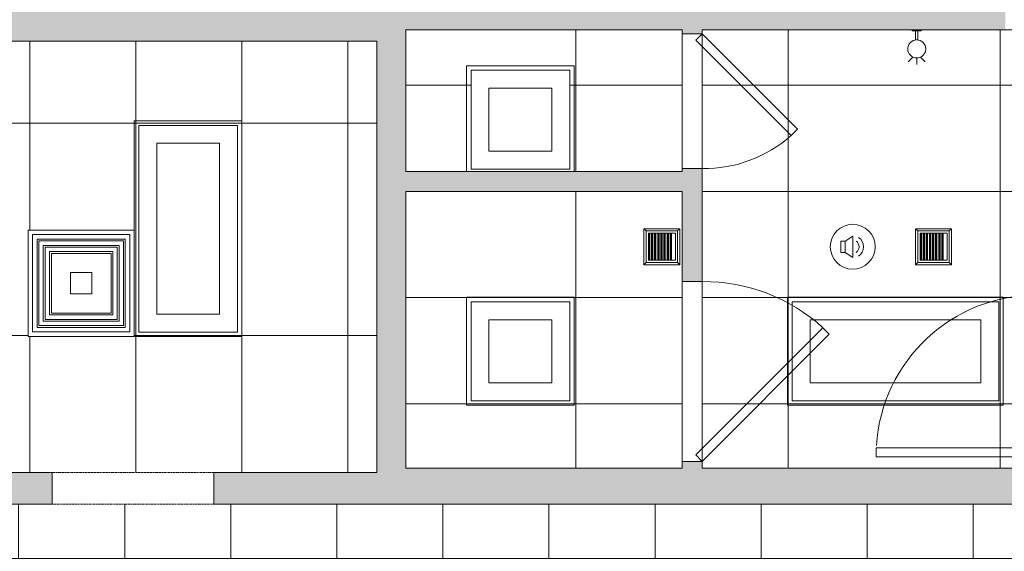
# Model space of a CAD drawing. Header units: inches. Extents: x -294 to 1117, y -522 to 519.
# Tile 8 of 12: x 12 to 231, y 19 to 137. Entities that reach past the tile are written whole.
import ezdxf

# ---------------------------------------------------------------- set-up
doc = ezdxf.new("R2010")
doc.units = ezdxf.units.IN
doc.header["$MEASUREMENT"] = 0
doc.linetypes.add('Dash', pattern=[0.23622, 0.11811, -0.11811])
doc.linetypes.add('Overhead', pattern=[0.15625, 0.09375, -0.0625])
for name, color, linetype, lineweight in [('A-CLNG', 13, 'Continuous', 9), ('A-CLNG-PATT', 13, 'Continuous', 9), ('A-DETL-GENF', 92, 'Overhead', 9), ('A-DETL-MEDM', 90, 'Continuous', 9), ('A-DOOR', 31, 'Continuous', 9), ('A-WALL', 90, 'Continuous', 9), ('A-WALL-PATT', 111, 'Continuous', 9), ('E-LITE-EQPM', 6, 'Continuous', 9), ('M-EQPM', 90, 'Continuous', 9), ('Q-SPCQ', 2, 'Continuous', 9)]:
    doc.layers.add(name, color=color, linetype=linetype, lineweight=lineweight)

# ---------------------------------------------------------------- blocks, each defined once
blk = doc.blocks.new('Planitar - Single Door_Flush Panel - 3_-0_ x 6_-8_-4178727-Main Floor')
at = {"layer": 'A-DOOR', "lineweight": 18}
for p, q in [((15.99, -2.25), (15.99, -38.25)), ((18, -2.25), (15.99, -2.25)), ((18, -2.25), (18, -38.25)), ((18, -38.25), (15.99, -38.25))]:
    blk.add_line(p, q, dxfattribs=at)
at = {"layer": 'A-DOOR'}
blk.add_arc((17.77, -2.55), 35.77, 179.5194, 266.3656, dxfattribs=at)
blk = doc.blocks.new('Planitar - Single Door_Flush Panel - 2_-6_ x 6_-8_ 45-4186511-Main Floor')
at = {"layer": 'A-DOOR', "lineweight": 18}
for p, q in [((13.58, -0.83), (-7.63, -22.04)), ((15, -2.25), (13.58, -0.83)), ((15, -2.25), (-6.21, -23.46)), ((-6.21, -23.46), (-7.63, -22.04))]:
    blk.add_line(p, q, dxfattribs=at)
at = {"layer": 'A-DOOR'}
blk.add_arc((14.46, -2.55), 29.46, 179.4247, 221.4255, dxfattribs=at)
blk = doc.blocks.new('Planitar - Single Door_Flush Panel - 3_-4_ x 6_-8_ 45-4179040-Main Floor')
at = {"layer": 'A-DOOR', "lineweight": 18}
for p, q in [((-8.28, 30.53), (-9.7, 29.11)), ((18.58, 0.83), (-9.7, 29.11)), ((20, 2.25), (-8.28, 30.53)), ((20, 2.25), (18.58, 0.83))]:
    blk.add_line(p, q, dxfattribs=at)
at = {"layer": 'A-DOOR'}
blk.add_arc((19.46, 2.55), 39.46, 137.668, 180.4295, dxfattribs=at)
blk = doc.blocks.new('Planitar - Opening - 3_-0_ x 6_-8_-4179213-Main Floor')
at = {"layer": 'A-DETL-GENF'}
for p, q in [((17.68, 3.5), (-18.32, 3.5)), ((-18.32, -3.5), (17.68, -3.5))]:
    blk.add_line(p, q, dxfattribs=at)
at = {"layer": 'A-DETL-MEDM'}
for p, q in [((-18.32, 3.5), (-18.32, -3.5)), ((17.68, -3.5), (17.68, 3.5))]:
    blk.add_line(p, q, dxfattribs=at)
blk = doc.blocks.new('Ceiling Diffuser - Default 1-4278536-Main Floor')
at = {"layer": 'M-EQPM'}
for p, q in [((-11.81, -11.81), (-11.81, 11.81)), ((-11.81, 11.81), (11.81, 11.81)), ((11.81, 11.81), (11.81, -11.81)), ((10.83, 10.83), (-10.83, 10.83)), ((-10.83, 10.83), (-10.83, -10.83)), ((-9.83, -9.83), (-9.83, 9.83)), ((-9.83, 9.83), (9.83, 9.83)), ((9.43, 9.43), (-9.43, 9.43)), ((-9.43, 9.43), (-9.43, -9.43)), ((9.43, -9.43), (9.43, 9.43)), ((9.83, 9.83), (9.83, -9.83)), ((10.83, -10.83), (10.83, 10.83)), ((-8.43, -8.43), (-8.43, 8.43)), ((-8.43, 8.43), (8.43, 8.43)), ((8.04, 8.04), (-8.04, 8.04)), ((-8.04, 8.04), (-8.04, -8.04)), ((-7.04, -7.04), (-7.04, 7.04)), ((-7.04, 7.04), (7.04, 7.04)), ((6.64, 6.65), (-6.64, 6.65)), ((-6.64, 6.65), (-6.64, -6.65)), ((6.64, -6.65), (6.64, 6.65)), ((7.04, 7.04), (7.04, -7.04)), ((8.04, -8.04), (8.04, 8.04)), ((8.43, 8.43), (8.43, -8.43)), ((-2.36, 2.36), (2.36, 2.36)), ((-2.36, -2.36), (-2.36, 2.36)), ((2.36, 2.36), (2.36, -2.36)), ((2.36, -2.36), (-2.36, -2.36)), ((8.43, -8.43), (-8.43, -8.43)), ((-8.04, -8.04), (8.04, -8.04)), ((7.04, -7.04), (-7.04, -7.04)), ((-6.64, -6.65), (6.64, -6.65)), ((-10.83, -10.83), (10.83, -10.83)), ((9.83, -9.83), (-9.83, -9.83)), ((-9.43, -9.43), (9.43, -9.43)), ((11.81, -11.81), (-11.81, -11.81))]:
    blk.add_line(p, q, dxfattribs=at)
blk = doc.blocks.new('Recessed Fluorescent Light - Default 1-V9-Main Floor')
at = {"layer": 'E-LITE-EQPM'}
for p, q in [((-24, -12), (-24, 12)), ((-24, 12), (-23.94, 12)), ((23, 11), (-23, 11)), ((-23, 11), (-23, -11)), ((-0.31, 12), (24, 12)), ((23, 0), (23, 11)), ((24, 12), (24, 0)), ((-19, -7), (-19, 7)), ((-19, 7), (19, 7)), ((19, 7), (19, -7)), ((23, -11), (23, 0)), ((24, 0), (24, -12)), ((19, -7), (-19, -7)), ((24, -12), (-24, -12)), ((-23, -11), (23, -11))]:
    blk.add_line(p, q, dxfattribs=at)
blk = doc.blocks.new('Recessed Fluorescent Light - Default 1-V2-Main Floor')
at = {"layer": 'E-LITE-EQPM'}
for p, q in [((-24, -12), (-24, 12)), ((-24, 12), (24, 12)), ((23, 11), (-23, 11)), ((-23, 11), (-23, -11)), ((23, 0), (23, 11)), ((24, 12), (24, 0)), ((-19, -7), (-19, 7)), ((-19, 7), (19, 7)), ((19, 7), (19, -7)), ((23, -11), (23, 0)), ((24, 0), (24, -12)), ((19, -7), (-19, -7)), ((24, -12), (-24, -12)), ((-23, -11), (23, -11))]:
    blk.add_line(p, q, dxfattribs=at)
blk = doc.blocks.new('Air Vent - Default 1-4272767-Main Floor')
at = {"layer": 'Q-SPCQ'}
for p, q in [((-4, 4), (-4, -4)), ((-4, 4), (-3.5, 3.5)), ((4, 4), (-4, 4)), ((-3.5, -3.5), (-3.5, 3.5)), ((-3.5, 3.5), (3.5, 3.5)), ((-3, -3), (-3, 3)), ((3, 3), (-3, 3)), ((-2.88, 3), (-2.88, -3)), ((-2.7, -3), (-2.7, 3)), ((-2.31, 3), (-2.31, -3)), ((-2.19, 3), (-2.19, -3)), ((-2.01, -3), (-2.01, 3)), ((-1.62, 3), (-1.62, -3)), ((-1.5, 3), (-1.5, -3)), ((-1.32, -3), (-1.32, 3)), ((-0.93, 3), (-0.93, -3)), ((-0.8, 3), (-0.8, -3)), ((-0.63, -3), (-0.63, 3)), ((-0.24, 3), (-0.24, -3)), ((-0.11, 3), (-0.11, -3)), ((0.06, -3), (0.06, 3)), ((0.45, 3), (0.45, -3)), ((0.58, 3), (0.58, -3)), ((0.75, -3), (0.75, 3)), ((1.14, 3), (1.14, -3)), ((1.27, 3), (1.27, -3)), ((1.44, -3), (1.44, 3)), ((1.83, 3), (1.83, -3)), ((1.96, 3), (1.96, -3)), ((2.13, -3), (2.13, 3)), ((3, 3), (3, -3)), ((3.5, 3.5), (4, 4)), ((3.5, 3.5), (3.5, -3.5)), ((4, -4), (4, 4)), ((-4, -4), (-3.5, -3.5)), ((-4, -4), (4, -4)), ((3.5, -3.5), (-3.5, -3.5)), ((3, -3), (-3, -3)), ((4, -4), (3.5, -3.5))]:
    blk.add_line(p, q, dxfattribs=at)
blk = doc.blocks.new('Speaker - Default 1-4277320-Main Floor')
at = {"layer": 'Q-SPCQ'}
for p, q in [((-1.66, 1.25), (0, 2.37)), ((0, 2.37), (0, -2.37)), ((-2.66, -1.25), (-2.66, 1.25)), ((-2.66, 1.25), (-1.66, 1.25)), ((-1.66, 1.25), (-1.66, -1.25)), ((-1.66, -1.25), (-2.66, -1.25)), ((-1.66, -1.25), (0, -2.37))]:
    blk.add_line(p, q, dxfattribs=at)
for centre, radius, start, end in [((0, 0), 5, 360, 180), ((0, 0), 5, 0, 180), ((0, 0), 5, 180, 360), ((-0.09, 0), 1.51, 303.8783, 56.1217), ((-0.09, 0), 2.51, 303.8783, 56.1217), ((0, 0), 5, 180, 360)]:
    blk.add_arc(centre, radius, start, end, dxfattribs=at)
blk = doc.blocks.new('Recessed Fluorescent Light - Default 1-4282298-Main Floor')
at = {"layer": 'E-LITE-EQPM'}
for p, q in [((-12, -12), (-12, 12)), ((-12, 12), (12, 12)), ((11, 11), (-11, 11)), ((-11, 11), (-11, -11)), ((11, 0), (11, 11)), ((12, 12), (12, 0)), ((-7, -7), (-7, 7)), ((-7, 7), (7, 7)), ((7, 7), (7, -7)), ((11, -11), (11, 0)), ((12, 0), (12, -12)), ((7, -7), (-7, -7)), ((12, -12), (-12, -12)), ((-11, -11), (11, -11))]:
    blk.add_line(p, q, dxfattribs=at)
blk = doc.blocks.new('Recessed Fluorescent Light - Default 1-V10-Main Floor')
at = {"layer": 'E-LITE-EQPM'}
for p, q in [((-12, -11.5), (-12, 12)), ((-12, 12), (12, 12)), ((11, 11), (-11, 11)), ((-11, 11), (-11, -11)), ((11, 0), (11, 11)), ((12, 12), (12, 0)), ((-7, -7), (-7, 7)), ((-7, 7), (7, 7)), ((7, 7), (7, -7)), ((11, -11), (11, 0)), ((12, 0), (12, -11.5)), ((7, -7), (-7, -7)), ((-11, -11), (11, -11))]:
    blk.add_line(p, q, dxfattribs=at)
blk = doc.blocks.new('Wall Mounted Light - 4_-4349950-Main Floor')
at = {"layer": 'E-LITE-EQPM'}
for p, q in [((-0.84, 6.06), (-1.9, 7.13)), ((0, 6.25), (0, 7.75)), ((0.84, 6.06), (1.9, 7.13)), ((-0.25, 0.25), (-0.25, 2.25)), ((-0.25, 2.25), (0.25, 2.25)), ((0.25, 2.25), (0.25, 0.25)), ((-1, 0.25), (1, 0.25)), ((-1, 0), (-1, 0.25)), ((0.25, 0.25), (-0.25, 0.25)), ((1, 0.25), (1, 0))]:
    blk.add_line(p, q, dxfattribs=at)
for start, end in [(0, 180), (180, 360)]:
    blk.add_arc((0, 4.25), 2, start, end, dxfattribs=at)

msp = doc.modelspace()

# ---------------------------------------------------------------- hatches: boundary and pattern name
at = {"layer": 'A-CLNG-PATT', "linetype": 'Dash', "lineweight": 18}
h = msp.add_hatch(dxfattribs=at)
h.set_pattern_fill('FP_1', color=256, style=0, pattern_type=2)
h.set_pattern_definition([(270, (-57.07, 114.104), (-23.622, -1e-15), []), (180, (-57.07, 114.104), (6e-15, 47.244), [])])
h.paths.add_polyline_path([(-184.51, -344.38), (-146.05, -344.38), (-112.16, -310.5), (-112.16, -179.38), (-131.16, -179.38), (-131.16, -172.38), (-87.66, -172.38), (-87.66, -56.38), (-119.66, -56.38), (-119.66, -0.13), (-87.66, -0.13), (-87.66, 29.37), (-132.41, 29.37), (-132.41, 36.37), (91.09, 36.37), (91.09, 132.37), (-66.41, 132.37), (-66.41, 170.62), (-58.41, 170.62), (-58.41, 139.37), (74.09, 139.37), (74.09, 253.37), (81.09, 253.37), (81.09, 141.87), (228.84, 141.87), (228.84, 227.12), (127.34, 227.12), (127.34, 260.62), (131.84, 260.62), (131.84, 231.62), (228.84, 231.62), (228.84, 302.37), (126.09, 302.37), (126.09, 337.37), (-230.16, 337.37), (-230.16, 97.62), (-170.16, 97.62), (-170.16, 93.12), (-277.91, 93.12), (-277.91, -14.38), (-207.66, -14.38), (-207.66, -344.38), (-185.63, -344.38)], flags=0)
h.paths.add_polyline_path([(-150.66, -263.38), (-150.66, -217.38), (-128.66, -217.38), (-128.66, -263.38)], flags=0)
h.paths.add_polyline_path([(-150.65, -215.69), (-151.47, -215.69), (-151.47, -192.07), (-127.85, -192.07), (-127.9, -215.69), (-150.49, -215.69)], flags=0)
h.paths.add_polyline_path([(-130.23, -214.71), (-128.84, -214.71), (-128.84, -193.06), (-150.49, -193.06), (-150.49, -214.71), (-149.1, -214.71)], flags=0)
h.paths.add_polyline_path([(-130.23, -213.71), (-149.49, -213.71), (-149.49, -194.06), (-129.84, -194.06), (-129.84, -213.71)], flags=0)
h.paths.add_polyline_path([(-130.23, -213.31), (-130.23, -194.45), (-149.1, -194.45), (-149.09, -213.31), (-130.47, -213.31)], flags=0)
h.paths.add_polyline_path([(-147.7, -212.31), (-148.09, -212.31), (-148.09, -195.45), (-131.23, -195.45), (-131.23, -212.31), (-131.62, -212.31)], flags=0)
h.paths.add_polyline_path([(-147.7, -211.92), (-131.62, -211.92), (-131.62, -195.84), (-147.7, -195.84), (-147.7, -211.92)], flags=0)
h.paths.add_polyline_path([(-133.02, -210.92), (-146.7, -210.92), (-146.7, -196.84), (-132.62, -196.84), (-132.62, -210.92)], flags=0)
h.paths.add_polyline_path([(-146.31, -210.53), (-133.02, -210.53), (-133.02, -197.24), (-146.31, -197.24), (-146.31, -210.53)], flags=0)
h.paths.add_polyline_path([(-150.41, -168.38), (-150.41, -122.38), (-128.41, -122.38), (-128.41, -168.38), (-131.16, -168.38)], flags=0)
h.paths.add_polyline_path([(-149.74, -98.63), (-151.16, -98.63), (-151.11, -75.13), (-127.66, -75.13), (-127.66, -98.63), (-128.41, -98.63)], flags=0)
h.paths.add_polyline_path([(-128.41, -74.13), (-150.41, -74.13), (-150.41, -28.13), (-128.41, -28.13), (-128.41, -61.98)], flags=0)
h.paths.add_polyline_path([(-128.41, -27.13), (-150.41, -27.13), (-150.41, 18.87), (-128.41, 18.87), (-128.41, -1.66)], flags=0)
h.paths.add_polyline_path([(-174.29, 19.62), (-174.79, 19.62), (-174.79, 43.12), (-151.29, 43.12), (-151.29, 19.62), (-173.66, 19.62)], flags=0)
h.paths.add_polyline_path([(-245.91, 19.87), (-245.91, 65.87), (-223.91, 65.87), (-223.91, 19.87), (-225.38, 19.87)], flags=0)
h.paths.add_polyline_path([(37.09, 66.68), (13.47, 66.68), (13.47, 90.3), (37.09, 90.3), (37.09, 67.62)], flags=0)
h.paths.add_polyline_path([(-224.14, 66.86), (-246.05, 66.86), (-246.05, 90.48), (-222.43, 90.48), (-222.43, 66.86), (-223.41, 66.86)], flags=0)
h.paths.add_polyline_path([(60.09, 67.62), (38.09, 67.67), (38.09, 113.62), (60.09, 113.62), (60.09, 78.77)], flags=0)
h.paths.add_polyline_path([(-10.41, 67.62), (-56.41, 67.62), (-56.41, 89.62), (-10.41, 89.62), (-10.41, 67.67)], flags=0)
h.paths.add_polyline_path([(-58.41, 67.62), (-104.41, 67.62), (-104.41, 89.62), (-58.41, 89.62), (-58.41, 78.77)], flags=0)
h.paths.add_polyline_path([(36.1, 67.67), (36.1, 89.32), (14.45, 89.32), (14.45, 67.67), (35.1, 67.67)], flags=0)
h.paths.add_polyline_path([(-225.38, 67.84), (-223.41, 67.84), (-223.41, 89.5), (-245.06, 89.5), (-245.06, 67.84), (-243.67, 67.84)], flags=0)
h.paths.add_polyline_path([(35.1, 68.67), (15.45, 68.67), (15.45, 88.32), (35.1, 88.32), (35.1, 68.97)], flags=0)
h.paths.add_polyline_path([(-244.06, 68.84), (-244.06, 88.5), (-224.41, 88.5), (-224.41, 68.84), (-243.67, 68.84)], flags=0)
h.paths.add_polyline_path([(17.24, 69.06), (34.71, 69.06), (34.71, 87.93), (15.84, 87.93), (15.85, 69.06), (16.84, 69.06)], flags=0)
h.paths.add_polyline_path([(-224.8, 69.24), (-224.8, 88.1), (-243.67, 88.1), (-243.67, 69.24), (-225.38, 69.24)], flags=0)
h.paths.add_polyline_path([(18.32, 70.06), (16.84, 70.06), (16.84, 86.93), (33.71, 86.93), (33.71, 70.06), (32.7, 70.06)], flags=0)
h.paths.add_polyline_path([(-242.28, 70.24), (-242.67, 70.24), (-242.67, 87.1), (-225.8, 87.1), (-225.8, 70.24), (-226.2, 70.24)], flags=0)
h.paths.add_polyline_path([(31.92, 70.45), (33.32, 70.45), (33.31, 86.53), (17.24, 86.53), (17.24, 70.45), (31.84, 70.45)], flags=0)
h.paths.add_polyline_path([(-240.88, 70.63), (-226.2, 70.63), (-226.2, 86.71), (-242.28, 86.71), (-242.27, 70.63), (-241.27, 70.63)], flags=0)
h.paths.add_polyline_path([(29.63, 71.45), (18.24, 71.45), (18.24, 85.53), (32.32, 85.53), (32.32, 71.45), (31.92, 71.45)], flags=0)
h.paths.add_polyline_path([(-227.59, 71.63), (-241.27, 71.63), (-241.27, 85.71), (-227.2, 85.71), (-227.2, 71.63)], flags=0)
h.paths.add_polyline_path([(18.63, 71.85), (31.92, 71.85), (31.91, 85.14), (18.63, 85.14), (18.63, 71.85)], flags=0)
h.paths.add_polyline_path([(-240.88, 72.03), (-227.59, 72.03), (-227.59, 85.32), (-240.88, 85.31), (-240.88, 72.03)], flags=0)
h.paths.add_polyline_path([(-128.81, 113.62), (-151.81, 113.62), (-151.81, 137.12), (-128.31, 137.12), (-128.31, 113.62)], flags=0)
h.paths.add_polyline_path([(-152.66, 114.37), (-174.66, 114.37), (-174.66, 160.37), (-152.66, 160.37), (-152.66, 118.99)], flags=0)
h.paths.add_polyline_path([(-209.54, 118.66), (-230.11, 118.66), (-230.11, 212.91), (-184.11, 212.91), (-184.11, 118.66), (-209.08, 118.66)], flags=0)
h.paths.add_polyline_path([(-137.42, 144.87), (-138.66, 144.87), (-138.66, 149.37), (-114.16, 149.37), (-114.16, 144.87), (-128.81, 144.87)], flags=0)
h.paths.add_polyline_path([(152.55, 161.62), (132.14, 161.62), (132.14, 185.12), (155.64, 185.12), (155.64, 208.62), (179.14, 208.62), (179.14, 161.62), (154, 161.62)], flags=0)
h.paths.add_polyline_path([(-140.08, 161.87), (-146.14, 161.9), (-146.17, 162.49), (-146.64, 162.49), (-146.61, 163.99), (-146.14, 163.99), (-146.14, 164.62), (-133.14, 164.61), (-133.14, 163.99), (-132.64, 163.99), (-132.64, 162.49), (-133.14, 162.49), (-133.14, 161.87), (-133.99, 161.87)], flags=0)
h.paths.add_polyline_path([(201.84, 161.87), (179.84, 161.87), (179.84, 207.87), (201.84, 207.87), (201.84, 199.42)], flags=0)
h.paths.add_polyline_path([(131.09, 161.87), (109.09, 161.87), (109.09, 207.87), (131.09, 207.87), (131.09, 162.12)], flags=0)
h.paths.add_polyline_path([(36.34, 161.87), (14.34, 161.87), (14.34, 207.87), (36.34, 207.87), (36.34, 170.37)], flags=0)
h.paths.add_polyline_path([(-152.66, 161.87), (-174.66, 161.87), (-174.66, 207.87), (-152.66, 207.87), (-152.66, 199.42)], flags=0)
h.paths.add_polyline_path([(-81.53, 162.12), (-103.53, 162.12), (-103.53, 208.12), (-81.53, 208.12), (-81.53, 185.53)], flags=0)
h.paths.add_polyline_path([(-10.66, 162.12), (-32.66, 162.12), (-32.66, 208.12), (-10.66, 208.12), (-10.66, 184.24)], flags=0)
h.paths.add_polyline_path([(-129.97, 162.29), (-130.64, 162.37), (-131.35, 162.61), (-132.13, 163.2), (-132.31, 163.42), (-132.67, 164.14), (-132.8, 164.57), (-132.82, 165.21), (-132.73, 165.83), (-127.47, 164.23), (-127.91, 163.41), (-128.2, 163.06), (-128.72, 162.68), (-129.41, 162.38), (-129.87, 162.31)], flags=0)
h.paths.add_polyline_path([(-149.32, 162.29), (-149.58, 162.34), (-150.07, 162.44), (-150.78, 162.83), (-151.26, 163.25), (-151.6, 163.77), (-151.79, 164.23), (-146.56, 165.81), (-146.47, 164.87), (-146.49, 164.55), (-146.74, 163.84), (-147.1, 163.26), (-147.46, 162.94), (-148.04, 162.54), (-148.97, 162.3), (-149.17, 162.3)], flags=0)
h.paths.add_polyline_path([(67.06, 170.37), (42.59, 170.37), (42.59, 198.37), (70.84, 198.37), (70.84, 170.37)], flags=0)
h.paths.add_polyline_path([(13.65, 184.93), (-9.97, 184.93), (-9.97, 208.55), (13.65, 208.55), (13.65, 185.92)], flags=0)
h.paths.add_polyline_path([(-57.01, 185.53), (-80.51, 185.53), (-80.51, 209.03), (-33.51, 209.03), (-33.51, 185.53), (-56.98, 185.53)], flags=0)
h.paths.add_polyline_path([(2.34, 185.92), (12.66, 185.92), (12.66, 207.57), (-8.99, 207.57), (-8.99, 185.92), (-6.05, 185.92)], flags=0)
h.paths.add_polyline_path([(-6.05, 186.92), (-7.99, 186.92), (-7.99, 206.57), (11.66, 206.57), (11.66, 186.92), (2.89, 186.92)], flags=0)
h.paths.add_polyline_path([(11.27, 187.31), (11.22, 206.18), (-7.6, 206.18), (-7.59, 187.31), (10.27, 187.31)], flags=0)
h.paths.add_polyline_path([(10.27, 188.31), (-6.59, 188.31), (-6.59, 205.18), (10.27, 205.18), (10.27, 188.7)], flags=0)
h.paths.add_polyline_path([(-6.2, 188.7), (9.88, 188.7), (9.83, 204.78), (-6.2, 204.78), (-6.2, 199.42)], flags=0)
h.paths.add_polyline_path([(4.41, 189.7), (-5.2, 189.7), (-5.2, 203.78), (8.88, 203.78), (8.88, 189.7), (8.48, 189.7)], flags=0)
h.paths.add_polyline_path([(8.48, 190.1), (8.44, 203.39), (-4.81, 203.39), (-4.81, 190.1), (4.63, 190.1)], flags=0)
h.paths.add_polyline_path([(188.91, 214.37), (186.98, 214.37), (186.98, 222.37), (194.98, 222.37), (194.98, 214.37), (189.19, 214.37)], flags=0)
h.paths.add_polyline_path([(-127.94, 232.21), (-151.56, 232.21), (-151.56, 255.84), (-127.94, 255.84), (-127.94, 233.2)], flags=0)
h.paths.add_polyline_path([(-149.18, 233.2), (-128.92, 233.2), (-128.92, 254.85), (-150.58, 254.85), (-150.57, 233.2), (-149.58, 233.2)], flags=0)
h.paths.add_polyline_path([(-149.58, 234.2), (-149.58, 253.85), (-129.92, 253.85), (-129.92, 234.2), (-149.18, 234.2)], flags=0)
h.paths.add_polyline_path([(-131.32, 234.59), (-130.32, 234.59), (-130.36, 253.46), (-149.18, 253.46), (-149.18, 234.59), (-131.71, 234.59)], flags=0)
h.paths.add_polyline_path([(-131.32, 235.59), (-148.18, 235.59), (-148.18, 252.46), (-131.32, 252.46), (-131.32, 235.99)], flags=0)
h.paths.add_polyline_path([(-146.39, 235.99), (-131.71, 235.99), (-131.75, 252.06), (-147.79, 252.06), (-147.78, 235.99), (-146.79, 235.99)], flags=0)
h.paths.add_polyline_path([(-137.95, 236.99), (-146.79, 236.99), (-146.79, 251.06), (-132.71, 251.06), (-132.71, 236.99), (-133.1, 236.99)], flags=0)
h.paths.add_polyline_path([(-133.1, 237.38), (-133.14, 250.67), (-146.39, 250.67), (-146.39, 237.38), (-137.75, 237.38)], flags=0)
h.paths.add_polyline_path([(186.98, 239.37), (186.98, 247.37), (194.98, 247.37), (194.98, 239.37), (187, 239.37)], flags=0)
h.paths.add_polyline_path([(186.98, 252.62), (143.84, 252.62), (143.84, 258.62), (191.84, 258.62), (191.84, 252.62), (187.48, 252.62)], flags=0)
h.paths.add_polyline_path([(-9.91, 256.12), (-31.91, 256.12), (-31.91, 302.12), (-9.91, 302.12), (-9.91, 279.86)], flags=0)
h.paths.add_polyline_path([(-174.91, 256.12), (-196.91, 256.12), (-196.91, 302.12), (-174.91, 302.12), (-174.91, 279.86)], flags=0)
h.paths.add_polyline_path([(106.84, 256.37), (84.84, 256.37), (84.84, 302.37), (106.84, 302.37), (106.84, 279.86)], flags=0)
h.paths.add_polyline_path([(59.09, 256.37), (37.09, 256.37), (37.09, 302.37), (59.09, 302.37), (59.09, 279.86)], flags=0)
h.paths.add_polyline_path([(-102.66, 256.37), (-102.66, 302.37), (-80.66, 302.37), (-80.66, 256.37)], flags=0)
h.paths.add_polyline_path([(-128.92, 256.84), (-149.91, 256.84), (-149.91, 302.84), (-127.91, 302.84), (-127.94, 256.84)], flags=0)
h.paths.add_polyline_path([(-32.47, 303.08), (-33.45, 303.08), (-33.45, 326.7), (-9.83, 326.7), (-9.83, 303.08), (-30.42, 303.08)], flags=0)
h.paths.add_polyline_path([(-11.81, 304.06), (-10.81, 304.06), (-10.81, 325.72), (-32.47, 325.72), (-32.46, 304.06), (-12.21, 304.06)], flags=0)
h.paths.add_polyline_path([(-31.47, 305.06), (-31.47, 324.72), (-11.81, 324.72), (-11.81, 305.06), (-31.07, 305.06)], flags=0)
h.paths.add_polyline_path([(32.99, 305.4), (32.9, 306.36), (32.91, 306.67), (33.17, 307.39), (33.53, 307.97), (33.88, 308.29), (34.46, 308.69), (35.39, 308.93), (35.87, 308.91), (36.5, 308.79), (37.21, 308.4), (37.68, 307.99), (38.03, 307.47), (38.25, 307.01), (33.04, 305.42)], flags=0)
h.paths.add_polyline_path([(19.15, 305.4), (13.89, 307.01), (14.33, 307.83), (14.63, 308.18), (15.14, 308.56), (15.84, 308.85), (16.57, 308.94), (17.07, 308.87), (17.78, 308.62), (18.55, 308.04), (18.8, 307.7), (19.1, 307.1), (19.23, 306.67), (19.23, 305.94), (19.16, 305.43)], flags=0)
h.paths.add_polyline_path([(-12.21, 305.46), (-12.25, 324.32), (-31.07, 324.32), (-31.07, 305.46), (-13.21, 305.46)], flags=0)
h.paths.add_polyline_path([(-13.6, 306.46), (-30.07, 306.46), (-30.07, 323.32), (-13.21, 323.32), (-13.21, 306.46)], flags=0)
h.paths.add_polyline_path([(30.5, 306.62), (19.57, 306.63), (19.57, 307.24), (19.07, 307.24), (19.07, 308.74), (19.57, 308.74), (19.57, 309.37), (32.57, 309.37), (32.57, 308.74), (33.07, 308.74), (33.04, 307.24), (32.57, 307.24), (32.57, 306.62)], flags=0)
h.paths.add_polyline_path([(-28.68, 306.85), (-13.6, 306.85), (-13.64, 322.93), (-29.68, 322.93), (-29.67, 306.85)], flags=0)
h.paths.add_polyline_path([(-14.99, 307.85), (-28.68, 307.85), (-28.68, 321.93), (-14.6, 321.93), (-14.6, 307.85)], flags=0)
h.paths.add_polyline_path([(-28.28, 308.25), (-14.99, 308.25), (-15.04, 321.54), (-28.28, 321.54), (-28.28, 308.25)], flags=0)
at = {"layer": 'A-CLNG-PATT', "lineweight": 18}
h = msp.add_hatch(dxfattribs=at)
h.set_pattern_fill('FP_5', color=256, style=0, pattern_type=2)
h.set_pattern_definition([(0, (-6.298, 4.42), (0, -23.622), []), (270, (-6.3, 4.42), (-47.244, -3e-15), [])])
h.paths.add_polyline_path([(237.65, 37.37), (238.34, 37.37), (238.34, 134.87), (212.34, 134.87), (212.34, 134.62), (211.59, 134.62), (211.59, 132.62), (211.09, 132.66), (211.09, 134.62), (210.34, 134.62), (210.34, 134.87), (163.59, 134.87), (163.59, 37.37), (213.28, 37.37)], flags=0)
h.paths.add_polyline_path([(159.09, 37.37), (159.09, 98.87), (97.59, 98.87), (97.59, 37.37), (115.8, 37.37)], flags=0)
h.paths.add_polyline_path([(229.59, 52.37), (183.59, 52.37), (183.59, 74.37), (229.59, 74.37)], flags=0)
h.paths.add_polyline_path([(134.09, 52.37), (112.09, 52.37), (112.09, 74.37), (134.09, 74.37)], flags=0)
h.paths.add_polyline_path([(150.92, 82.62), (150.59, 82.62), (150.59, 90.62), (158.59, 90.62), (158.59, 82.62), (151.09, 82.62)], flags=0)
h.paths.add_polyline_path([(213.32, 82.62), (211.09, 82.62), (211.09, 90.62), (219.09, 90.62), (219.09, 82.62), (218.59, 82.62)], flags=0)
h.paths.add_polyline_path([(97.59, 103.37), (159.09, 103.37), (159.09, 134.87), (97.59, 134.87), (97.59, 126.19)], flags=0)
h.paths.add_polyline_path([(134.09, 103.87), (112.09, 103.87), (112.09, 125.87), (134.09, 125.87), (134.09, 118.99)], flags=0)
h.paths.add_polyline_path([(211.34, 128.62), (210.82, 128.69), (210.34, 128.89), (209.92, 129.2), (209.61, 129.62), (209.41, 130.1), (209.34, 130.62), (209.41, 131.14), (209.61, 131.62), (209.92, 132.03), (210.34, 132.35), (210.82, 132.55), (211.34, 132.62), (211.86, 132.55), (212.34, 132.35), (212.75, 132.03), (213.07, 131.62), (213.28, 131.09), (213.34, 130.62), (213.27, 130.1), (213.07, 129.62), (212.75, 129.2), (212.34, 128.89), (211.86, 128.69)], flags=0)
at = {"layer": 'A-CLNG-PATT', "linetype": 'Dash', "lineweight": 18}
h = msp.add_hatch(dxfattribs=at)
h.set_pattern_fill('FP_3', color=256, style=0, pattern_type=2)
h.set_pattern_definition([(0, (-12.296, -6.35), (0, -23.622), []), (270, (-12.296, -6.35), (-23.622, -1e-15), [])])
h.paths.add_polyline_path([(332.59, -442.11), (332.59, -18.63), (298.18, -18.63), (265.34, 12.91), (265.34, 29.37), (-83.16, 29.37), (-83.16, -322.51), (-134.04, -373.38), (-207.66, -373.38), (-207.66, -442.11), (-27.01, -442.11), (-21.85, -436.95), (-24.32, -434.47), (24.74, -385.41), (81.44, -442.11), (325.13, -442.11)], flags=0)
h.paths.add_polyline_path([(262.02, -431.54), (247.61, -431.54), (247.61, -407.92), (271.23, -407.92), (271.23, -431.54), (270.25, -431.54)], flags=0)
h.paths.add_polyline_path([(115.8, -431.44), (105.76, -431.44), (105.76, -407.82), (129.38, -407.82), (129.38, -431.44), (117.75, -431.44)], flags=0)
h.paths.add_polyline_path([(251.75, -430.56), (270.25, -430.56), (270.25, -408.91), (248.59, -408.91), (248.59, -430.56), (249.99, -430.56)], flags=0)
h.paths.add_polyline_path([(108.14, -430.46), (128.4, -430.46), (128.4, -408.81), (106.74, -408.81), (106.75, -430.46), (107.74, -430.46)], flags=0)
h.paths.add_polyline_path([(262.02, -429.56), (249.59, -429.56), (249.59, -409.91), (269.25, -409.91), (269.25, -429.56), (268.85, -429.56)], flags=0)
h.paths.add_polyline_path([(107.74, -429.46), (107.74, -409.81), (127.4, -409.81), (127.4, -429.46), (108.14, -429.46)], flags=0)
h.paths.add_polyline_path([(251.38, -429.16), (268.85, -429.16), (268.85, -410.3), (249.99, -410.3), (249.99, -429.16), (250.99, -429.16)], flags=0)
h.paths.add_polyline_path([(125.61, -429.06), (127, -429.06), (127, -410.2), (108.14, -410.2), (108.14, -429.06), (117.75, -429.06)], flags=0)
h.paths.add_polyline_path([(267.85, -428.17), (250.99, -428.17), (250.99, -411.3), (267.85, -411.3), (267.85, -428.16)], flags=0)
h.paths.add_polyline_path([(125.61, -428.06), (109.14, -428.06), (109.14, -411.2), (126, -411.2), (126, -428.06)], flags=0)
h.paths.add_polyline_path([(251.75, -427.77), (267.46, -427.77), (267.45, -411.69), (251.38, -411.69), (251.38, -427.77)], flags=0)
h.paths.add_polyline_path([(121.95, -427.67), (125.61, -427.67), (125.6, -411.59), (109.53, -411.59), (109.54, -427.67), (115.8, -427.67)], flags=0)
h.paths.add_polyline_path([(266.06, -426.77), (252.38, -426.77), (252.38, -412.69), (266.46, -412.69), (266.46, -426.77)], flags=0)
h.paths.add_polyline_path([(110.53, -426.67), (110.53, -412.59), (124.61, -412.59), (124.61, -426.67), (110.93, -426.67)], flags=0)
h.paths.add_polyline_path([(266.06, -426.38), (266.06, -413.09), (252.77, -413.09), (252.77, -426.38), (262.02, -426.38)], flags=0)
h.paths.add_polyline_path([(124.21, -426.28), (124.21, -412.99), (110.93, -412.99), (110.93, -426.28), (115.8, -426.28)], flags=0)
h.paths.add_polyline_path([(-177.77, -407.92), (-201.39, -407.92), (-201.39, -384.3), (-177.77, -384.3), (-177.77, -406.93)], flags=0)
h.paths.add_polyline_path([(-200.41, -406.93), (-178.75, -406.93), (-178.75, -385.28), (-200.41, -385.28), (-200.41, -405.93)], flags=0)
h.paths.add_polyline_path([(-131.33, -406.88), (-153.33, -406.88), (-153.33, -384.88), (-131.33, -384.88), (-131.33, -403.82)], flags=0)
h.paths.add_polyline_path([(-199.01, -405.93), (-199.41, -405.93), (-199.41, -386.28), (-179.75, -386.28), (-179.75, -405.93), (-196.91, -405.93)], flags=0)
h.paths.add_polyline_path([(-181.54, -405.54), (-180.15, -405.54), (-180.15, -386.67), (-199.01, -386.67), (-199.01, -405.54), (-196.91, -405.54)], flags=0)
h.paths.add_polyline_path([(-198.01, -404.54), (-198.01, -387.67), (-181.15, -387.68), (-181.15, -404.54), (-197.62, -404.54)], flags=0)
h.paths.add_polyline_path([(-196.91, -404.15), (-181.54, -404.15), (-181.55, -388.07), (-197.62, -388.07), (-197.62, -404.15)], flags=0)
h.paths.add_polyline_path([(-182.94, -403.15), (-196.62, -403.15), (-196.62, -389.07), (-182.54, -389.07), (-182.54, -403.15)], flags=0)
h.paths.add_polyline_path([(-196.23, -402.75), (-182.94, -402.75), (-182.98, -389.46), (-196.23, -389.46), (-196.23, -402.72)], flags=0)
h.paths.add_polyline_path([(247.61, -388.36), (74.19, -388.36), (39.55, -353.71), (-20.45, -353.71), (-60.76, -313.4), (-60.76, -170.4), (96.92, -12.72), (246.92, -12.72), (273.09, -38.88), (273.09, -362.88), (262.02, -373.95)], flags=0)
h.paths.add_polyline_path([(317.37, -384.59), (294.73, -384.59), (294.73, -360.97), (318.35, -360.97), (318.35, -384.59)], flags=0)
h.paths.add_polyline_path([(317.37, -383.6), (317.37, -361.95), (295.72, -361.95), (295.72, -383.6), (316.37, -383.6)], flags=0)
h.paths.add_polyline_path([(315.98, -382.6), (296.72, -382.6), (296.72, -362.95), (316.37, -362.95), (316.37, -382.6)], flags=0)
h.paths.add_polyline_path([(297.11, -382.21), (315.98, -382.21), (315.98, -363.34), (297.11, -363.34), (297.11, -382.21)], flags=0)
h.paths.add_polyline_path([(298.51, -381.21), (298.11, -381.21), (298.11, -364.34), (314.98, -364.38), (314.98, -381.21), (310.75, -381.21)], flags=0)
h.paths.add_polyline_path([(313.58, -380.82), (314.58, -380.82), (314.58, -364.74), (298.51, -364.74), (298.51, -380.82), (313.19, -380.82)], flags=0)
h.paths.add_polyline_path([(313.19, -379.82), (299.51, -379.82), (299.51, -365.74), (313.58, -365.74), (313.58, -379.82)], flags=0)
h.paths.add_polyline_path([(310.75, -379.42), (313.19, -379.42), (313.19, -366.13), (299.9, -366.13), (299.9, -379.42)], flags=0)
h.paths.add_polyline_path([(318.35, -242.59), (294.73, -242.59), (294.73, -218.97), (318.35, -218.97), (318.35, -241.6)], flags=0)
h.paths.add_polyline_path([(315.98, -241.6), (317.37, -241.6), (317.37, -219.95), (295.72, -219.95), (295.72, -241.6), (310.75, -241.6)], flags=0)
h.paths.add_polyline_path([(310.75, -240.6), (296.72, -240.6), (296.72, -220.95), (316.37, -220.95), (316.37, -240.6), (315.98, -240.6)], flags=0)
h.paths.add_polyline_path([(314.58, -240.21), (315.98, -240.21), (315.98, -221.34), (297.11, -221.34), (297.11, -240.21), (310.75, -240.21)], flags=0)
h.paths.add_polyline_path([(314.98, -239.21), (298.11, -239.21), (298.11, -222.34), (314.98, -222.34), (314.98, -238.82)], flags=0)
h.paths.add_polyline_path([(313.58, -238.82), (314.58, -238.82), (314.58, -222.74), (298.51, -222.74), (298.51, -238.82), (313.19, -238.82)], flags=0)
h.paths.add_polyline_path([(310.75, -237.82), (299.51, -237.82), (299.51, -223.74), (313.58, -223.74), (313.58, -237.82), (313.19, -237.82)], flags=0)
h.paths.add_polyline_path([(299.9, -237.42), (313.19, -237.42), (313.18, -224.13), (299.9, -224.13)], flags=0)
h.paths.add_polyline_path([(318.48, -100.94), (294.86, -100.94), (294.86, -77.32), (318.48, -77.32), (318.48, -100.26)], flags=0)
h.paths.add_polyline_path([(295.84, -99.96), (317.5, -99.96), (317.5, -78.31), (295.84, -78.31), (295.84, -99.96)], flags=0)
h.paths.add_polyline_path([(310.75, -98.96), (296.84, -98.96), (296.84, -79.31), (316.5, -79.31), (316.5, -98.96), (316.1, -98.96)], flags=0)
h.paths.add_polyline_path([(314.71, -98.56), (316.1, -98.56), (316.1, -79.7), (297.24, -79.7), (297.24, -98.56), (310.75, -98.56)], flags=0)
h.paths.add_polyline_path([(315.1, -97.56), (298.24, -97.56), (298.24, -80.7), (315.1, -80.7), (315.1, -97.17)], flags=0)
h.paths.add_polyline_path([(313.71, -97.17), (314.71, -97.17), (314.7, -81.09), (298.63, -81.09), (298.63, -97.17), (313.31, -97.17)], flags=0)
h.paths.add_polyline_path([(300.02, -96.17), (299.63, -96.17), (299.63, -82.09), (313.71, -82.09), (313.71, -96.17), (310.75, -96.17)], flags=0)
h.paths.add_polyline_path([(313.31, -95.78), (313.31, -82.49), (300.02, -82.49), (300.02, -95.78), (310.75, -95.78)], flags=0)
h.paths.add_polyline_path([(-36.79, -76.51), (-58.79, -76.51), (-58.79, -54.51), (-36.79, -54.51)], flags=0)
h.paths.add_polyline_path([(-35.45, -53.59), (-35.97, -53.59), (-35.97, -29.97), (-12.35, -29.97), (-12.35, -53.59), (-34.99, -53.59)], flags=0)
h.paths.add_polyline_path([(-33.99, -52.6), (-13.34, -52.6), (-13.34, -30.95), (-34.99, -30.95), (-34.99, -52.6), (-34.03, -52.6)], flags=0)
h.paths.add_polyline_path([(-33.88, -51.6), (-33.99, -51.6), (-33.99, -31.95), (-14.34, -31.95), (-14.34, -51.6), (-33.6, -51.6)], flags=0)
h.paths.add_polyline_path([(-16.12, -51.21), (-14.73, -51.21), (-14.73, -32.34), (-33.6, -32.34), (-33.59, -51.21), (-30.42, -51.21)], flags=0)
h.paths.add_polyline_path([(-32.2, -50.21), (-32.59, -50.21), (-32.59, -33.34), (-15.73, -33.34), (-15.73, -50.21), (-30.56, -50.21)], flags=0)
h.paths.add_polyline_path([(-17.52, -49.82), (-16.12, -49.82), (-16.13, -33.74), (-32.2, -33.74), (-32.2, -49.82), (-29.99, -49.82)], flags=0)
h.paths.add_polyline_path([(-17.52, -48.82), (-31.2, -48.82), (-31.2, -34.74), (-17.12, -34.74), (-17.12, -48.82)], flags=0)
h.paths.add_polyline_path([(-17.52, -48.42), (-17.52, -35.13), (-30.81, -35.13), (-30.81, -48.42), (-27.97, -48.42)], flags=0)
h.paths.add_polyline_path([(34.21, -5.51), (12.21, -5.51), (12.21, 16.49), (34.21, 16.49), (34.21, -1.66)], flags=0)
h.paths.add_polyline_path([(-36.79, -5.51), (-58.79, -5.51), (-58.79, 16.49), (-36.79, 16.49), (-36.79, -1.66)], flags=0)
h.paths.add_polyline_path([(217.99, 1.9), (216.87, 2.3), (215.96, 3.07), (215.36, 4.11), (215.15, 5.28), (215.36, 6.46), (215.96, 7.49), (216.87, 8.26), (217.99, 8.67), (219.18, 8.67), (220.31, 8.26), (221.22, 7.49), (221.82, 6.46), (222.02, 5.28), (221.82, 4.11), (221.22, 3.07), (220.31, 2.3), (219.18, 1.9)], flags=0)
h.paths.add_polyline_path([(123.5, 1.9), (122.38, 2.3), (121.47, 3.07), (120.87, 4.11), (120.66, 5.28), (120.87, 6.46), (121.47, 7.49), (122.38, 8.26), (123.5, 8.67), (124.7, 8.67), (125.82, 8.26), (126.73, 7.49), (127.33, 6.46), (127.54, 5.28), (127.33, 4.11), (126.73, 3.07), (125.82, 2.3), (124.7, 1.9)], flags=0)
h.paths.add_polyline_path([(170.75, 1.9), (169.63, 2.3), (168.71, 3.07), (168.11, 4.11), (167.91, 5.28), (168.11, 6.46), (168.71, 7.49), (169.63, 8.26), (170.75, 8.67), (171.94, 8.67), (173.06, 8.26), (173.98, 7.49), (174.57, 6.46), (174.78, 5.28), (174.57, 4.11), (173.98, 3.07), (173.06, 2.3), (171.94, 1.9)], flags=0)
at = {"layer": 'A-WALL-PATT'}
for points in [[(97.59, 132.37), (97.59, 141.87), (77.59, 141.87), (77.59, 132.37), (91.09, 132.37)], [(231.09, 134.87), (231.09, 141.87), (97.59, 141.87), (97.59, 134.87), (213.28, 134.87)], [(77.59, 132.37), (77.59, 139.37), (-66.41, 139.37), (-66.41, 132.37), (67.06, 132.37)], [(94.34, 36.37), (94.34, 37.37), (97.59, 37.37), (97.59, 132.37), (91.09, 132.37), (91.09, 36.37)], [(152.35, 98.87), (159.09, 98.88), (159.09, 103.37), (97.59, 103.37), (97.59, 98.87), (140.17, 98.87)], [(237.65, 29.37), (238.34, 29.37), (238.34, 37.37), (94.34, 37.37), (94.34, 29.37), (213.28, 29.37)]]:
    msp.add_hatch(color=9, dxfattribs=at).paths.add_polyline_path(points, flags=0)
h = msp.add_hatch(color=9, dxfattribs=at)
h.paths.add_polyline_path([(163.59, 37.37), (163.59, 38.87), (159.09, 38.87), (159.09, 37.37)], flags=0)
h.paths.add_polyline_path([(163.59, 78.87), (163.59, 103.99), (159.09, 103.99), (159.09, 78.87)], flags=0)
h.paths.add_polyline_path([(159.09, 133.99), (163.59, 133.99), (163.59, 134.87), (159.09, 134.87)], flags=0)
h = msp.add_hatch(color=9, dxfattribs=at)
h.paths.add_polyline_path([(94.34, 29.37), (94.34, 36.37), (54.84, 36.37), (54.84, 29.37), (67.06, 29.37)], flags=0)
h.paths.add_polyline_path([(18.84, 29.37), (18.84, 36.37), (-132.41, 36.37), (-132.41, 29.37), (18.32, 29.37)], flags=0)

# ---------------------------------------------------------------- linework, layer by layer
at = {"layer": 'A-CLNG'}
for p, q in [((134.09, 125.87), (112.09, 125.87)), ((112.09, 125.87), (112.09, 103.87)), ((134.09, 103.87), (134.09, 125.87)), ((112.09, 103.87), (134.09, 103.87)), ((134.09, 74.37), (112.09, 74.37)), ((112.09, 74.37), (112.09, 52.37)), ((134.09, 52.37), (134.09, 74.37)), ((229.59, 74.37), (183.59, 74.37)), ((183.59, 74.37), (183.59, 52.37)), ((229.59, 52.37), (229.59, 74.37)), ((112.09, 52.37), (134.09, 52.37)), ((183.59, 52.37), (229.59, 52.37))]:
    msp.add_line(p, q, dxfattribs=at)
at = {"layer": 'A-CLNG', "linetype": 'Dash'}
for p, q in [((38.09, 113.62), (38.09, 67.62)), ((60.09, 113.62), (38.09, 113.62)), ((60.09, 67.62), (60.09, 113.62)), ((38.09, 67.62), (60.09, 67.62))]:
    msp.add_line(p, q, dxfattribs=at)
at = {"layer": 'A-WALL'}
for p, q in [((159.09, 134.87), (97.59, 134.87)), ((97.59, 134.87), (97.59, 103.37)), ((159.09, 134.87), (159.09, 103.37)), ((163.59, 133.99), (159.09, 133.99)), ((238.34, 134.87), (163.59, 134.87)), ((163.59, 37.37), (163.59, 134.87)), ((91.09, 132.37), (-66.41, 132.37)), ((91.09, 36.37), (91.09, 132.37)), ((97.59, 103.37), (159.09, 103.37)), ((159.09, 103.99), (163.59, 103.99)), ((159.09, 98.87), (97.59, 98.87)), ((97.59, 98.87), (97.59, 37.37)), ((159.09, 98.87), (159.09, 37.37)), ((163.59, 78.87), (159.09, 78.87)), ((97.59, 37.37), (159.09, 37.37)), ((159.09, 38.87), (163.59, 38.87)), ((163.59, 37.37), (238.34, 37.37)), ((-132.41, 36.37), (18.84, 36.37)), ((54.84, 36.37), (91.09, 36.37)), ((18.84, 29.37), (-83.16, 29.37)), ((242.84, 29.37), (54.84, 29.37))]:
    msp.add_line(p, q, dxfattribs=at)

# ---------------------------------------------------------------- block references
at = {"layer": 'A-DOOR'}
for name, p, rotation in [('Planitar - Single Door_Flush Panel - 2_-6_ x 6_-8_ 45-4186511-Main Floor', (161.34, 118.99), 89.99999999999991), ('Planitar - Single Door_Flush Panel - 3_-4_ x 6_-8_ 45-4179040-Main Floor', (161.34, 58.87), 269.9999999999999), ('Planitar - Single Door_Flush Panel - 3_-0_ x 6_-8_-4178727-Main Floor', (240.59, 57.87), 269.9999999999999), ('Planitar - Opening - 3_-0_ x 6_-8_-4179213-Main Floor', (36.52, 32.87), 180)]:
    msp.add_blockref(name, p, dxfattribs=dict(at, rotation=rotation))
at = {"layer": 'E-LITE-EQPM'}
for name, p, rotation in [('Wall Mounted Light - 4_-4349950-Main Floor', (211.34, 134.87), 180), ('Recessed Fluorescent Light - Default 1-V9-Main Floor', (49.09, 90.62), 89.99999999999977)]:
    msp.add_blockref(name, p, dxfattribs=dict(at, rotation=rotation))
for name, p in [('Recessed Fluorescent Light - Default 1-V10-Main Floor', (123.09, 114.87)), ('Recessed Fluorescent Light - Default 1-4282298-Main Floor', (123.09, 63.37)), ('Recessed Fluorescent Light - Default 1-V2-Main Floor', (206.59, 63.37))]:
    msp.add_blockref(name, p, dxfattribs=at)
at = {"layer": 'M-EQPM'}
msp.add_blockref('Ceiling Diffuser - Default 1-4278536-Main Floor', (25.28, 78.49), dxfattribs=at)
at = {"layer": 'Q-SPCQ'}
for name, p in [('Air Vent - Default 1-4272767-Main Floor', (154.59, 86.62)), ('Speaker - Default 1-4277320-Main Floor', (197.09, 86.62)), ('Air Vent - Default 1-4272767-Main Floor', (215.09, 86.62))]:
    msp.add_blockref(name, p, dxfattribs=at)

doc.saveas('drawing.dxf')
